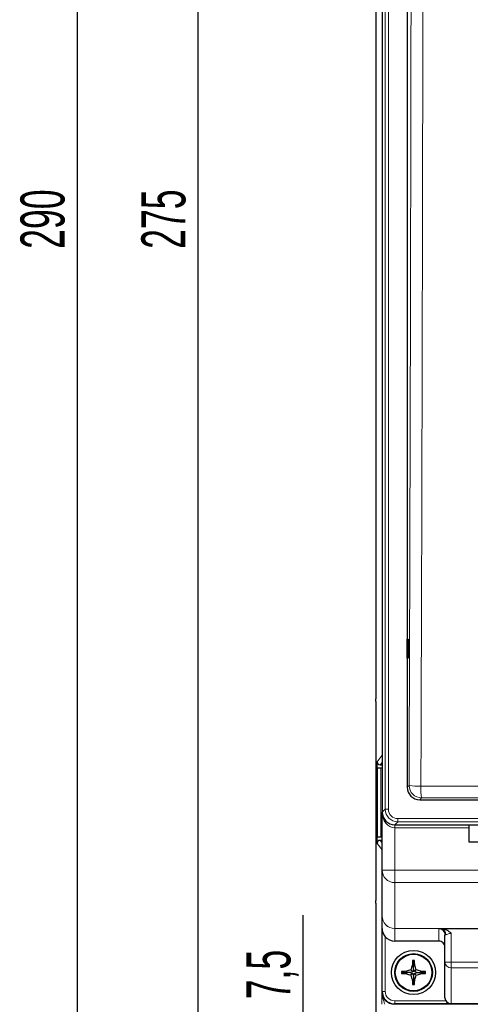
# Paper-space layout 'Blatt3' of a CAD drawing. Header units: millimetres. Extents: x 5 to 418, y 2 to 292.
# Tile 5 of 39: x 82 to 117, y 106 to 185. Entities that reach past the tile are written whole.
import ezdxf

# ---------------------------------------------------------------- set-up
doc = ezdxf.new("R2010")
doc.units = ezdxf.units.MM
doc.layers.add('SLD-0', color=7, linetype='Continuous')
doc.styles.add('SLDTEXTSTYLE0', font='TXT', dxfattribs={"width": 0.605})
doc.dimstyles.new('SLDDIMSTYLE0', dxfattribs={"dimtxt": 3.5, "dimasz": 3.302, "dimexe": 0, "dimexo": 0.0625, "dimgap": 0.875, "dimtad": 1, "dimlfac": 2, "dimrnd": 1e-09, "dimzin": 12, "dimdsep": 46, "dimtxsty": 'SLDTEXTSTYLE0', "dimsah": 1, "dimcen": 0.09, "dimadec": 0, "dimazin": 3, "dimtfac": 1, "dimtofl": 0, "dimtmove": 0, "dimatfit": 3, "dimfxl": 1, "dimfrac": 2, "dimtolj": 1, "dimtzin": 12, "dimarcsym": 0})
doc.dimstyles.new('SLDDIMSTYLE1', dxfattribs={"dimtxt": 3.5, "dimasz": 3.302, "dimexe": 0, "dimexo": 0.0625, "dimgap": 0.875, "dimtad": 1, "dimlfac": 2, "dimrnd": 1e-09, "dimzin": 12, "dimdsep": 46, "dimtxsty": 'SLDTEXTSTYLE0', "dimsah": 1, "dimcen": 0.09, "dimadec": 0, "dimazin": 3, "dimtfac": 1, "dimtmove": 0, "dimatfit": 0, "dimfxl": 1, "dimfrac": 2, "dimtolj": 1, "dimtzin": 12, "dimarcsym": 0})

# ---------------------------------------------------------------- blocks, each defined once
blk = doc.blocks.new('_D_6')
at = {"layer": 'SLD-0'}
for p, q in [((110.876, 242.947), (85.144, 242.947)), ((86.144, 242.947), (86.144, 97.947)), ((110.876, 97.947), (85.144, 97.947))]:
    blk.add_line(p, q, dxfattribs=at)
for points in [[(86.144, 242.947), (85.636, 239.645), (86.652, 239.645)], [(86.144, 97.947), (86.652, 101.249), (85.636, 101.249)]]:
    blk.add_solid(points, dxfattribs=at)
at = {"layer": 'SLD-0', "insert": (81.633, 166.436), "char_height": 3.5, "attachment_point": 1, "rotation": 90, "style": 'SLDTEXTSTYLE0'}
blk.add_mtext('290', dxfattribs=at)
blk = doc.blocks.new('_D_7')
at = {"layer": 'SLD-0'}
for p, q in [((104.105, 101.697), (104.105, 113.502)), ((139.392, 101.697), (103.105, 101.697)), ((104.105, 101.697), (104.105, 97.947)), ((110.876, 97.947), (103.105, 97.947)), ((104.105, 97.947), (104.105, 91.597))]:
    blk.add_line(p, q, dxfattribs=at)
for points in [[(104.105, 101.697), (104.613, 104.999), (103.597, 104.999)], [(104.105, 97.947), (103.597, 94.645), (104.613, 94.645)]]:
    blk.add_solid(points, dxfattribs=at)
at = {"layer": 'SLD-0', "insert": (99.593, 106.818), "char_height": 3.5, "attachment_point": 1, "rotation": 90, "style": 'SLDTEXTSTYLE0'}
blk.add_mtext('7,5', dxfattribs=at)
blk = doc.blocks.new('_D_8')
at = {"layer": 'SLD-0'}
for p, q in [((139.387, 239.197), (94.753, 239.197)), ((95.753, 101.697), (95.753, 239.197)), ((139.392, 101.697), (94.753, 101.697))]:
    blk.add_line(p, q, dxfattribs=at)
for points in [[(95.753, 239.197), (95.245, 235.895), (96.261, 235.895)], [(95.753, 101.697), (96.261, 104.999), (95.245, 104.999)]]:
    blk.add_solid(points, dxfattribs=at)
at = {"layer": 'SLD-0', "insert": (91.241, 166.436), "char_height": 3.5, "attachment_point": 1, "rotation": 90, "style": 'SLDTEXTSTYLE0'}
blk.add_mtext('275', dxfattribs=at)

psp = doc.layouts.new('Blatt3')

# ---------------------------------------------------------------- linework, layer by layer
at = {"color": 7, "linetype": 'Continuous', "lineweight": 25}
for p, q in [((109.8766, 237.9468), (109.8766, 130.8934)), ((110.3766, 229.1968), (110.3766, 121.6968)), ((110.3897, 229.1719), (110.3897, 121.6836)), ((112.3766, 191.4893), (112.3766, 123.6705)), ((112.3792, 135.4219), (112.4553, 135.4232)), ((112.3792, 133.9218), (112.3792, 135.4219)), ((112.4553, 135.4232), (112.4553, 133.9205)), ((112.4553, 133.9205), (112.3792, 133.9218)), ((109.8792, 130.6934), (109.888, 130.6819)), ((109.8907, 130.482), (109.8907, 114.6617)), ((109.9779, 119.1969), (109.9779, 125.6968)), ((110.0016, 119.6968), (110.0016, 125.1968)), ((110.0016, 125.1968), (110.2758, 125.1968)), ((110.2279, 125.4468), (110.3766, 125.4468)), ((110.2758, 125.1968), (110.3766, 125.1968)), ((113.3752, 122.6718), (171.3779, 122.6718)), ((110.3766, 117.0823), (110.3766, 121.6968)), ((111.3883, 120.6849), (173.3648, 120.6849)), ((117.3016, 119.2968), (117.3016, 120.6849)), ((110.2758, 119.6968), (110.0016, 119.6968)), ((110.3766, 119.6968), (110.2758, 119.6968)), ((110.3766, 119.4468), (110.2279, 119.4468)), ((119.5764, 119.2968), (117.3016, 119.2968)), ((110.3766, 113.4442), (110.3766, 117.0823)), ((109.8766, 114.2503), (109.8766, 105.4468)), ((109.888, 114.4617), (109.8792, 114.4503)), ((110.3766, 112.4369), (110.3766, 113.4442)), ((110.3766, 107.4468), (110.3766, 112.4369)), ((115.071, 112.4468), (118.4812, 112.4468)), ((115.3766, 109.7718), (115.3766, 111.9246)), ((114.8766, 111.4468), (111.3766, 111.4468)), ((112.8766, 109.5027), (112.7801, 109.5168)), ((112.8766, 109.8218), (112.8063, 109.8921)), ((112.8766, 109.8218), (112.9469, 109.8921)), ((112.8766, 109.8218), (112.8766, 109.5027)), ((112.8766, 109.5027), (112.9731, 109.5168)), ((115.3766, 106.9468), (115.3766, 109.7718)), ((112.0016, 108.9468), (111.9313, 109.0171)), ((112.0016, 108.9468), (111.9313, 108.8766)), ((112.0016, 108.9468), (112.3207, 108.9468)), ((112.3207, 108.9468), (112.3066, 109.0433)), ((112.3207, 108.9468), (112.3066, 108.8504)), ((112.5866, 108.9468), (112.3207, 108.9468)), ((112.81, 109.0135), (112.5866, 108.9468)), ((112.5866, 108.9468), (112.81, 108.8802)), ((112.81, 109.0135), (112.6625, 109.1609)), ((112.81, 108.8802), (112.6625, 108.7328)), ((112.8766, 109.2369), (112.81, 109.0135)), ((112.81, 108.8802), (112.8766, 108.6568)), ((112.8766, 109.2369), (112.8766, 109.5027)), ((112.9432, 109.0135), (112.8766, 109.2369)), ((112.8766, 108.6568), (112.9432, 108.8802)), ((112.9432, 109.0135), (113.0907, 109.1609)), ((113.1666, 108.9468), (112.9432, 109.0135)), ((112.9432, 108.8802), (113.1666, 108.9468)), ((112.9432, 108.8802), (113.0907, 108.7328)), ((113.1666, 108.9468), (113.4324, 108.9468)), ((113.4324, 108.9468), (113.4465, 109.0433)), ((113.4324, 108.9468), (113.4465, 108.8504)), ((113.7516, 108.9468), (113.4324, 108.9468)), ((113.7516, 108.9468), (113.8219, 109.0171)), ((113.7516, 108.9468), (113.8219, 108.8766)), ((112.8766, 108.391), (112.7801, 108.3769)), ((112.8766, 108.0718), (112.8063, 108.0016)), ((112.8766, 108.6568), (112.8766, 108.391)), ((112.8766, 108.391), (112.9731, 108.3769)), ((112.8766, 108.0718), (112.8766, 108.391)), ((112.8766, 108.0718), (112.9469, 108.0016)), ((115.8766, 106.4468), (111.3766, 106.4468)), ((118.3852, 106.4468), (115.8766, 106.4468))]:
    psp.add_line(p, q, dxfattribs=at)
at = {"color": 7, "linetype": 'Continuous', "lineweight": 18}
for p, q in [((110.37, 126.2066), (110.37, 236.3796)), ((110.6262, 121.9201), (110.6262, 229.1719)), ((110.8759, 229.1719), (110.8759, 121.9201)), ((109.9779, 125.6968), (110.37, 126.2066)), ((110.3766, 125.6402), (110.2279, 125.4468)), ((110.2758, 119.6968), (110.2758, 125.1968)), ((112.3766, 123.6705), (112.5222, 123.8161)), ((113.5209, 122.8175), (113.3752, 122.6718)), ((110.3897, 121.6836), (110.6262, 121.9201)), ((110.6262, 121.9201), (110.8759, 121.9201)), ((111.3766, 120.685), (111.3766, 120.4468)), ((111.6248, 120.9215), (111.3883, 120.6849)), ((111.6248, 121.1711), (173.1283, 121.1711)), ((111.6248, 120.9215), (111.6248, 121.1711)), ((173.1283, 120.9215), (111.6248, 120.9215)), ((117.3016, 120.4468), (111.3766, 120.4468)), ((111.3766, 120.4468), (111.3766, 117.0823)), ((110.37, 118.6871), (109.9779, 119.1969)), ((110.2279, 119.4468), (110.3766, 119.2535)), ((110.37, 107.4382), (110.37, 118.6871)), ((110.3766, 117.0823), (111.3766, 117.0823)), ((111.3766, 117.0823), (137.6266, 117.0823)), ((111.3766, 116.0897), (111.3766, 117.0823)), ((111.3766, 116.0897), (111.3766, 112.4516)), ((137.6266, 116.0897), (111.3766, 116.0897)), ((111.3766, 112.4516), (115.076, 112.4516)), ((111.3766, 112.4452), (111.3766, 112.4516)), ((115.0008, 112.4452), (111.3766, 112.4452)), ((111.3766, 112.4452), (111.3766, 111.4468)), ((114.8766, 111.4468), (114.8766, 112.4242)), ((115.0008, 112.4452), (115.076, 112.4516)), ((115.8766, 112.0619), (115.8766, 109.7718)), ((110.6266, 111.7857), (110.6266, 107.4468)), ((115.8766, 109.7718), (115.3766, 109.7718)), ((115.8766, 109.7718), (118.4345, 109.7718)), ((115.8766, 109.7718), (115.8766, 109.3149)), ((118.4345, 109.3149), (115.8766, 109.3149)), ((115.8766, 109.3149), (115.8766, 106.4899)), ((110.353, 107.4162), (110.37, 107.4382)), ((110.3766, 107.4382), (110.37, 107.4382)), ((110.3766, 107.4468), (110.6266, 107.4468)), ((111.3698, 106.4383), (111.3529, 106.4162)), ((111.3698, 106.4469), (111.3698, 106.4383)), ((168.8217, 106.4383), (111.3698, 106.4383)), ((111.3766, 106.6968), (115.4436, 106.6968)), ((111.3766, 106.4468), (111.3766, 106.6968)), ((115.8766, 106.4899), (118.3852, 106.4899)), ((115.8766, 106.4899), (115.8766, 106.4468))]:
    psp.add_line(p, q, dxfattribs=at)
at = {"color": 7, "linetype": 'Continuous', "lineweight": 18, "flags": 128}
for points in [[(110.3766, 126.1495), (110.3748, 126.1579), (110.37, 126.2066)], [(110.3766, 118.7442), (110.3748, 118.7358), (110.37, 118.6871)]]:
    psp.add_lwpolyline(points, dxfattribs=at)
at = {"color": 7, "linetype": 'Continuous', "lineweight": 25}
for radius in [1.75, 1.5, 1.45]:
    psp.add_circle((112.8766, 108.9468), radius, dxfattribs=at)
at = {"color": 7, "linetype": 'Continuous', "lineweight": 18}
for centre, radius, start, end in [((113.2695, 127.6659), 3.9216, 259.015511, 272.818064), ((113.5241, 123.8193), 1.0018, 180.183816, 269.816291), ((117.8783, 123.5592), 4.4201, 177.538834, 189.660224), ((111.3729, 117.086), 0.9963, 180.212412, 270.210693), ((111.3729, 113.4479), 0.9963, 180.212388, 270.210662), ((111.3761, 113.4447), 0.9995, 180.027219, 270.027021), ((114.8768, 111.9244), 0.4998, 0.026863, 90.027164), ((114.9553, 111.9635), 0.4838, 357.879011, 84.594343), ((115.856, 109.7943), 0.4799, 182.694974, 272.462266), ((111.37, 107.4383), 1, 180.006711, 269.993289), ((111.3766, 107.4468), 0.75, 180, 270), ((115.856, 106.9694), 0.4799, 182.694932, 272.462425)]:
    psp.add_arc(centre, radius, start, end, dxfattribs=at)
at = {"color": 7, "linetype": 'Continuous', "lineweight": 25}
for centre, radius, start, end in [((111.3766, 121.6968), 1, 180, 225.663028), ((123.3217, 105.8365), 11.1656, 160.754849, 162.678167), ((122.9735, 108.9938), 10.2068, 174.950409, 177.062659), ((112.8766, 98.3825), 11.5099, 89.650103, 90.349897), ((102.7845, 108.9941), 10.202, 2.936843, 5.05009), ((102.4314, 105.8365), 11.1656, 17.321833, 19.245151), ((123.4854, 108.9468), 11.5543, 179.651448, 180.348552), ((112.8294, 98.8545), 10.2023, 92.936873, 95.050059), ((112.8291, 119.0359), 10.1989, 264.949737, 267.063613), ((115.9881, 98.4981), 11.1694, 107.322156, 109.244828), ((115.9878, 119.3946), 11.1683, 250.754946, 252.6778), ((123.3224, 112.0574), 11.1663, 197.321893, 199.245092), ((102.4308, 112.0574), 11.1663, 340.754908, 342.678107), ((109.7656, 98.4999), 11.1675, 70.75501, 72.678006), ((109.7659, 119.3928), 11.1664, 287.322038, 289.245217), ((112.9238, 98.8545), 10.2023, 84.949941, 87.063127), ((112.9241, 119.0359), 10.1989, 272.936387, 275.050263), ((102.2678, 108.9468), 11.5543, 359.651448, 0.348552), ((122.9738, 108.9), 10.2071, 182.937376, 185.049556), ((112.8766, 119.5558), 11.5545, 269.651452, 270.348548), ((102.7842, 108.8996), 10.2023, 354.949946, 357.063122), ((111.3766, 107.4468), 1, 180, 270), ((115.8766, 106.9468), 0.5, 180, 270)]:
    psp.add_arc(centre, radius, start, end, dxfattribs=at)
for centre, major_axis, ratio, start_param, end_param in [((109.8793, 130.8934), (0, 0.2), 0.0134228, 1.5707963, 3.1241394), ((109.888, 130.482), (0, 0.2), 0.0134228, 4.712389, 6.265732), ((110.2279, 125.6969), (0.1524, 0.1982), 0.9997577, 2.2264595, 3.7970216), ((113.378, 123.6732), (-0.709, -0.709), 0.9972647, 5.4991567, 7.0672139), ((111.3911, 121.6863), (-0.709, -0.709), 0.9972647, 5.4991567, 7.0672139), ((110.2279, 119.1968), (-0.1524, 0.1982), 0.9997577, 5.6277563, 7.1983184), ((109.8793, 114.2503), (0, 0.2), 0.0134228, 0.0174533, 1.5707963), ((109.888, 114.6617), (0, 0.2), 0.0134228, 3.1590459, 4.712389), ((111.3766, 112.4478), (0, -1.0009), 0.9990562, 5.4351232, 6.2831853), ((114.8766, 110.9464), (0, -0.5005), 0.9990562, 1.5707963, 3.1415927)]:
    psp.add_ellipse(centre, major_axis=major_axis, ratio=ratio, start_param=start_param, end_param=end_param, dxfattribs=at)
at = {"color": 7, "linetype": 'Continuous', "lineweight": 18}
for centre, major_axis, ratio, start_param, end_param in [((110.8699, 126.2066), (0.5, 0), 0.0087275, 2.8594582, 3.1281706), ((111.3766, 121.6968), (0, 1.25), 0.8, 1.5707963, 3.1415927), ((111.6269, 121.9222), (0.7081, 0.7081), 0.9986286, 2.357564, 3.9256213), ((111.6269, 121.9222), (-0.5318, -0.5318), 0.9972647, 5.4991567, 7.0672139), ((115.8766, 112.4242), (1, 0), 0.0434783, 2.6377604, 3.1415927), ((115.8766, 111.9246), (0.5, 0), 0.0869565, 2.6377604, 3.1415927), ((111.3532, 107.4165), (0.6098, 0.793), 0.9996366, 2.2264595, 3.7970216)]:
    psp.add_ellipse(centre, major_axis=major_axis, ratio=ratio, start_param=start_param, end_param=end_param, dxfattribs=at)
for points, knots in [([(112.5222, 123.8161), (112.556, 134.1117), (112.6235, 154.7071), (112.6586, 175.3319), (112.6762, 185.6463)], [0, 0, 0, 0, 0.49989971, 1, 1, 1, 1]), ([(113.6168, 185.619), (113.6158, 184.9526), (113.6109, 181.6205), (113.5877, 167.627), (113.5424, 147.6623), (113.4845, 130.3828), (113.4623, 123.749)], [0, 0, 0, 0, 0.0322875, 0.1614382, 0.6780666, 1, 1, 1, 1]), ([(113.4623, 123.749), (114.1278, 123.751), (117.4557, 123.7611), (126.1171, 123.7822), (139.4564, 123.7974), (155.4133, 123.7903), (166.0175, 123.7627), (171.2909, 123.749)], [0, 0, 0, 0, 0.0345663, 0.1728355, 0.4495496, 0.7262636, 1, 1, 1, 1]), ([(171.2323, 122.8175), (166.4366, 122.8302), (156.8411, 122.8557), (142.4144, 122.8653), (127.9666, 122.8558), (118.3375, 122.8303), (113.5209, 122.8175)], [0, 0, 0, 0, 0.24945532, 0.4991275, 0.74945419, 1, 1, 1, 1]), ([(115.8766, 112.0619), (115.8322, 112.0588), (115.7295, 112.0515), (115.5889, 112.0002), (115.4908, 111.9573), (115.4498, 111.9481), (115.4387, 111.9456)], [0, 0, 0, 0, 0.2431412, 0.5625199, 0.8817847, 1, 1, 1, 1]), ([(110.3464, 106.4212), (110.3464, 106.5166), (110.3467, 106.6102), (110.3474, 106.7908), (110.348, 106.8759), (110.3498, 107.1212), (110.3514, 107.2699), (110.353, 107.4162)], [0, 0, 0, 0, 0.25, 0.25, 0.5, 0.5, 1, 1, 1, 1]), ([(110.5964, 106.4212), (110.5668, 106.505), (110.5359, 106.5873), (110.4773, 106.7507), (110.4498, 106.8317), (110.4033, 106.996), (110.3845, 107.079), (110.3592, 107.2464), (110.3527, 107.3315), (110.353, 107.4162)], [0, 0, 0, 0, 0.25, 0.25, 0.5, 0.5, 0.75, 0.75, 1, 1, 1, 1])]:
    psp.add_open_spline(points, degree=3, knots=knots, dxfattribs=at)
at = {"color": 7, "linetype": 'Continuous', "lineweight": 25}
for points, knots in [([(110.3766, 112.4369), (110.3766, 112.4356), (110.3767, 112.3558), (110.3985, 112.1881), (110.4852, 111.9658), (110.5865, 111.8368), (110.6266, 111.7857)], [0, 0, 0, 0, 0.0058928, 0.3537622, 0.7440715, 1, 1, 1, 1]), ([(115.076, 112.4516), (115.0757, 112.4513), (115.0737, 112.4498), (115.0722, 112.4482), (115.071, 112.4468)], [0, 0, 0, 0, 0.1539499, 1, 1, 1, 1]), ([(115.071, 112.4468), (115.1826, 112.4293), (115.4415, 112.3887), (115.7052, 112.2217), (115.8456, 112.0928), (115.8758, 112.0626), (115.8766, 112.0619)], [0, 0, 0, 0, 0.3702572, 0.8589671, 0.9965218, 1, 1, 1, 1])]:
    psp.add_open_spline(points, degree=3, knots=knots, dxfattribs=at)

# ---------------------------------------------------------------- dimensions: what is measured, and where the dimension line sits
at = {"layer": 'SLD-0'}
for base, p1, p2, dimstyle, picture, middle in [((86.1445, 97.9468), (110.8765, 242.9468), (110.8765, 97.9468), 'SLDDIMSTYLE0', '_D_6', (86.1445, 170.4468)), ((95.7528, 239.1968), (139.3916, 101.6968), (139.3873, 239.1968), 'SLDDIMSTYLE0', '_D_8', (95.7528, 170.4468)), ((104.1051, 97.9468), (139.3916, 101.6968), (110.8765, 97.9468), 'SLDDIMSTYLE1', '_D_7', (104.1051, 110.1599))]:
    dim = psp.add_linear_dim(base=base, p1=p1, p2=p2, angle=90, dimstyle=dimstyle, dxfattribs=at)
    dim.commit()
    dim.dimension.update_dxf_attribs({"geometry": picture, "text_midpoint": middle, "dimtype": 160})

doc.saveas('drawing.dxf')
